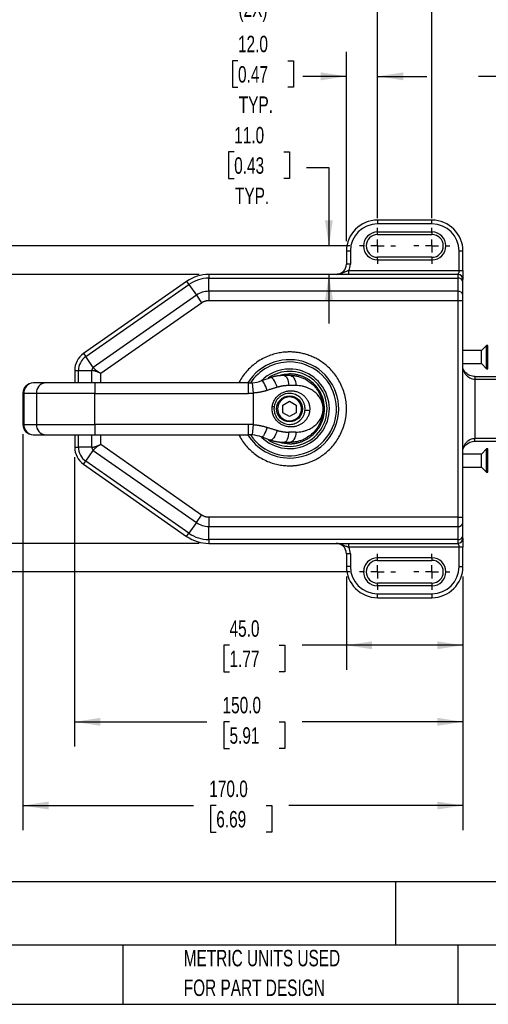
# Model space of a CAD drawing. Header units: millimetres. Extents: x 32 to 1365, y 32 to 1048.
# Tile 2 of 10: x 537 to 838, y 32 to 666. Entities that reach past the tile are written whole.
import ezdxf

# ---------------------------------------------------------------- set-up
doc = ezdxf.new("R2010")
doc.units = ezdxf.units.MM
doc.header["$LTSCALE"] = 5
doc.linetypes.add('CENTERX2', pattern=[20.32, 12.7, -2.54, 2.54, -2.54])
doc.layers.add('CENTER', color=40, linetype='CENTERX2')
doc.layers.add('DIMENSIONS', color=140, linetype='Continuous', lineweight=25)
doc.layers.add('TEXT', color=140, linetype='Continuous', lineweight=25)
doc.styles.add('SLDTEXTSTYLE0', font='TXT', dxfattribs={"width": 0.7})
doc.dimstyles.new('SLDDIMSTYLE0', dxfattribs={"dimtxt": 10.790039, "dimasz": 16.51, "dimexe": 0, "dimexo": 0.0625, "dimgap": 2.69751, "dimtad": 0, "dimtih": 1, "dimtoh": 1, "dimlfac": 0.6, "dimrnd": 1e-09, "dimzin": 4, "dimdsep": 46, "dimtxsty": 'SLDTEXTSTYLE0', "dimsah": 1, "dimcen": 0.09, "dimadec": 0, "dimazin": 1, "dimtfac": 1, "dimtofl": 0, "dimtmove": 0, "dimatfit": 3, "dimfxl": 0, "dimfrac": 2, "dimtolj": 1, "dimtzin": 12, "dimarcsym": 0})
doc.dimstyles.new('SLDDIMSTYLE4', dxfattribs={"dimtxt": 10.790039, "dimasz": 16.51, "dimexe": 0, "dimexo": 0.0625, "dimgap": 2.69751, "dimtad": 0, "dimtih": 1, "dimtoh": 1, "dimlfac": 0.6, "dimrnd": 1e-09, "dimzin": 4, "dimdsep": 46, "dimtxsty": 'SLDTEXTSTYLE0', "dimsah": 1, "dimcen": 0.09, "dimadec": 0, "dimazin": 1, "dimtfac": 1, "dimtmove": 0, "dimatfit": 0, "dimfxl": 0, "dimfrac": 2, "dimtolj": 1, "dimtzin": 12, "dimarcsym": 0})

# ---------------------------------------------------------------- blocks, each defined once
blk = doc.blocks.new('_D')
at = {"layer": 'DIMENSIONS'}
for p, q in [((652.25, 502.11), (482, 502.11)), ((497.88, 502.11), (497.88, 432.65)), ((481.85, 413.08), (478.22, 413.08)), ((478.22, 413.08), (478.22, 395.93)), ((513.91, 413.08), (517.53, 413.08)), ((517.53, 413.08), (517.53, 395.93)), ((478.22, 395.93), (481.85, 395.93)), ((497.88, 328.78), (497.88, 393.52)), ((517.53, 395.93), (513.91, 395.93)), ((652.25, 328.78), (482, 328.78))]:
    blk.add_line(p, q, dxfattribs=at)
for points in [[(497.88, 502.11), (495.34, 485.6), (500.42, 485.6)], [(497.88, 328.78), (500.42, 345.29), (495.34, 345.29)]]:
    blk.add_solid(points, dxfattribs=at)
at = {"layer": 'DIMENSIONS', "char_height": 10.583, "attachment_point": 1, "style": 'SLDTEXTSTYLE0'}
for s, insert in [('104.0', (477.36, 429.14)), ('4.09', (481.85, 409.58))]:
    blk.add_mtext(s, dxfattribs=dict(at, insert=insert))
blk = doc.blocks.new('_D_4')
at = {"layer": 'DIMENSIONS'}
for p, q in [((749.26, 520.45), (428.63, 520.45)), ((444.5, 520.45), (444.5, 432.65)), ((428.47, 413.08), (424.85, 413.08)), ((424.85, 413.08), (424.85, 395.93)), ((460.53, 413.08), (464.16, 413.08)), ((464.16, 413.08), (464.16, 395.93)), ((424.85, 395.93), (428.47, 395.93)), ((444.5, 310.45), (444.5, 393.52)), ((464.16, 395.93), (460.53, 395.93)), ((749.26, 310.45), (428.63, 310.45))]:
    blk.add_line(p, q, dxfattribs=at)
for points in [[(444.5, 520.45), (441.96, 503.94), (447.04, 503.94)], [(444.5, 310.45), (447.04, 326.96), (441.96, 326.96)]]:
    blk.add_solid(points, dxfattribs=at)
at = {"layer": 'DIMENSIONS', "char_height": 10.583, "attachment_point": 1, "style": 'SLDTEXTSTYLE0'}
for s, insert in [('126.0', (423.98, 429.14)), ('4.96', (428.47, 409.58))]:
    blk.add_mtext(s, dxfattribs=dict(at, insert=insert))
blk = doc.blocks.new('_D_8')
at = {"layer": 'DIMENSIONS'}
for p, q in [((747.17, 523.46), (747.17, 645.6)), ((767.17, 538.36), (767.17, 645.6)), ((677.33, 639.82), (673.71, 639.82)), ((673.71, 639.82), (673.71, 622.67)), ((709.39, 639.82), (713.02, 639.82)), ((713.02, 639.82), (713.02, 622.67)), ((747.17, 629.72), (719.06, 629.72)), ((767.17, 629.72), (798.92, 629.72)), ((673.71, 622.67), (677.33, 622.67)), ((713.02, 622.67), (709.39, 622.67))]:
    blk.add_line(p, q, dxfattribs=at)
for points in [[(747.17, 629.72), (730.66, 632.26), (730.66, 627.18)], [(767.17, 629.72), (783.68, 627.18), (783.68, 632.26)]]:
    blk.add_solid(points, dxfattribs=at)
at = {"layer": 'DIMENSIONS', "char_height": 10.583, "attachment_point": 1, "style": 'SLDTEXTSTYLE0'}
for s, insert in [('12.0', (677.33, 655.88)), ('0.47', (677.33, 636.31)), ('TYP.', (677.85, 616.75))]:
    blk.add_mtext(s, dxfattribs=dict(at, insert=insert))
blk = doc.blocks.new('_D_9')
at = {"layer": 'DIMENSIONS'}
for p, q in [((674.88, 581.05), (671.26, 581.05)), ((671.26, 581.05), (671.26, 563.9)), ((706.94, 581.05), (710.57, 581.05)), ((710.57, 581.05), (710.57, 563.9)), ((721.44, 570.96), (735.87, 570.96)), ((735.87, 570.96), (735.87, 520.45)), ((671.26, 563.9), (674.88, 563.9)), ((710.57, 563.9), (706.94, 563.9)), ((749.26, 520.45), (719.99, 520.45)), ((735.87, 502.11), (735.87, 470.36))]:
    blk.add_line(p, q, dxfattribs=at)
for points in [[(735.87, 520.45), (738.41, 536.96), (733.33, 536.96)], [(735.87, 502.11), (733.33, 485.6), (738.41, 485.6)]]:
    blk.add_solid(points, dxfattribs=at)
at = {"layer": 'DIMENSIONS', "char_height": 10.583, "attachment_point": 1, "style": 'SLDTEXTSTYLE0'}
for s, insert in [('11.0', (674.88, 597.11)), ('0.43', (674.88, 577.54)), ('TYP.', (675.4, 557.98))]:
    blk.add_mtext(s, dxfattribs=dict(at, insert=insert))
blk = doc.blocks.new('_D_11')
at = {"layer": 'DIMENSIONS'}
for p, q in [((767.17, 538.36), (767.17, 707.45)), ((802.17, 538.36), (802.17, 707.45)), ((677.33, 701.67), (673.71, 701.67)), ((673.71, 701.67), (673.71, 684.52)), ((709.39, 701.67), (713.02, 701.67)), ((713.02, 701.67), (713.02, 684.52)), ((767.17, 691.57), (719.06, 691.57)), ((802.17, 691.57), (833.92, 691.57)), ((673.71, 684.52), (677.33, 684.52)), ((713.02, 684.52), (709.39, 684.52))]:
    blk.add_line(p, q, dxfattribs=at)
for points in [[(767.17, 691.57), (750.66, 694.11), (750.66, 689.03)], [(802.17, 691.57), (818.68, 689.03), (818.68, 694.11)]]:
    blk.add_solid(points, dxfattribs=at)
at = {"layer": 'DIMENSIONS', "char_height": 10.583, "attachment_point": 1, "style": 'SLDTEXTSTYLE0'}
for s, insert in [('21.0', (677.33, 717.73)), ('0.83', (677.33, 698.16)), ('(2X)', (677.63, 678.6))]:
    blk.add_mtext(s, dxfattribs=dict(at, insert=insert))
blk = doc.blocks.new('_D_12')
at = {"layer": 'DIMENSIONS'}
for p, q in [((863.84, 538.36), (863.84, 645.6)), ((890.51, 538.36), (890.51, 645.6)), ((957.44, 639.82), (953.81, 639.82)), ((953.81, 639.82), (953.81, 622.67)), ((989.5, 639.82), (993.12, 639.82)), ((993.12, 639.82), (993.12, 622.67)), ((863.84, 629.72), (832.09, 629.72)), ((890.51, 629.72), (947.77, 629.72)), ((953.81, 622.67), (957.44, 622.67)), ((993.12, 622.67), (989.5, 622.67))]:
    blk.add_line(p, q, dxfattribs=at)
for points in [[(863.84, 629.72), (847.33, 632.26), (847.33, 627.18)], [(890.51, 629.72), (907.02, 627.18), (907.02, 632.26)]]:
    blk.add_solid(points, dxfattribs=at)
at = {"layer": 'DIMENSIONS', "char_height": 10.583, "attachment_point": 1, "style": 'SLDTEXTSTYLE0'}
for s, insert in [('16.0', (957.44, 655.88)), ('0.63', (957.44, 636.31)), ('(2X)', (957.74, 616.75))]:
    blk.add_mtext(s, dxfattribs=dict(at, insert=insert))
blk = doc.blocks.new('_D_14')
at = {"layer": 'DIMENSIONS'}
for p, q in [((747.17, 307.43), (747.17, 247.23)), ((822.17, 307.43), (822.17, 247.23)), ((671.88, 263.11), (668.25, 263.11)), ((668.25, 263.11), (668.25, 245.96)), ((703.94, 263.11), (707.56, 263.11)), ((707.56, 263.11), (707.56, 245.96)), ((747.17, 263.11), (718.56, 263.11)), ((822.17, 263.11), (747.17, 263.11)), ((668.25, 245.96), (671.88, 245.96)), ((707.56, 245.96), (703.94, 245.96))]:
    blk.add_line(p, q, dxfattribs=at)
for points in [[(747.17, 263.11), (763.68, 260.57), (763.68, 265.65)], [(822.17, 263.11), (805.66, 265.65), (805.66, 260.57)]]:
    blk.add_solid(points, dxfattribs=at)
at = {"layer": 'DIMENSIONS', "char_height": 10.583, "attachment_point": 1, "style": 'SLDTEXTSTYLE0'}
for s, insert in [('45.0', (671.88, 279.17)), ('1.77', (671.88, 259.6))]:
    blk.add_mtext(s, dxfattribs=dict(at, insert=insert))
blk = doc.blocks.new('_D_16')
at = {"layer": 'DIMENSIONS'}
for p, q in [((572.17, 384.37), (572.17, 197.9)), ((822.17, 307.43), (822.17, 197.9)), ((572.17, 213.78), (657.26, 213.78)), ((671.88, 213.78), (668.25, 213.78)), ((668.25, 213.78), (668.25, 196.63)), ((703.94, 213.78), (707.56, 213.78)), ((707.56, 213.78), (707.56, 196.63)), ((822.17, 213.78), (718.56, 213.78)), ((668.25, 196.63), (671.88, 196.63)), ((707.56, 196.63), (703.94, 196.63))]:
    blk.add_line(p, q, dxfattribs=at)
for points in [[(572.17, 213.78), (588.68, 211.24), (588.68, 216.32)], [(822.17, 213.78), (805.66, 216.32), (805.66, 211.24)]]:
    blk.add_solid(points, dxfattribs=at)
at = {"layer": 'DIMENSIONS', "char_height": 10.583, "attachment_point": 1, "style": 'SLDTEXTSTYLE0'}
for s, insert in [('150.0', (667.39, 229.84)), ('5.91', (671.88, 210.27))]:
    blk.add_mtext(s, dxfattribs=dict(at, insert=insert))
blk = doc.blocks.new('_D_17')
at = {"layer": 'DIMENSIONS'}
for p, q in [((538.84, 399.1), (538.84, 143.95)), ((822.17, 307.43), (822.17, 143.95)), ((538.84, 159.83), (648.72, 159.83)), ((663.34, 159.83), (659.72, 159.83)), ((659.72, 159.83), (659.72, 142.68)), ((695.4, 159.83), (699.03, 159.83)), ((699.03, 159.83), (699.03, 142.68)), ((822.17, 159.83), (710.03, 159.83)), ((659.72, 142.68), (663.34, 142.68)), ((699.03, 142.68), (695.4, 142.68))]:
    blk.add_line(p, q, dxfattribs=at)
for points in [[(538.84, 159.83), (555.35, 157.29), (555.35, 162.37)], [(822.17, 159.83), (805.66, 162.37), (805.66, 157.29)]]:
    blk.add_solid(points, dxfattribs=at)
at = {"layer": 'DIMENSIONS', "char_height": 10.583, "attachment_point": 1, "style": 'SLDTEXTSTYLE0'}
for s, insert in [('170.0', (658.85, 175.89)), ('6.69', (663.34, 156.32))]:
    blk.add_mtext(s, dxfattribs=dict(at, insert=insert))
blk = doc.blocks.new('SW_CENTERMARKSYMBOL_3')
at = {"layer": 'CENTER', "color": 0}
for p, q in [((0, 8.47), (0, 11.57)), ((0, 0), (-4.23, 0)), ((0, 0), (0, 4.23)), ((0, 0), (0, -4.23)), ((0, 0), (4.23, 0)), ((8.47, 0), (11.57, 0)), ((-8.47, 0), (-11.57, 0)), ((0, -8.47), (0, -11.57))]:
    blk.add_line(p, q, dxfattribs=at)
blk = doc.blocks.new('SW_CENTERMARKSYMBOL_4')
at = {"layer": 'CENTER', "color": 0}
for p, q in [((0, 8.47), (0, 11.57)), ((0, 0), (-4.23, 0)), ((0, 0), (0, 4.23)), ((0, 0), (0, -4.23)), ((0, 0), (4.23, 0)), ((8.47, 0), (11.57, 0)), ((-8.47, 0), (-11.57, 0)), ((0, -8.47), (0, -11.57))]:
    blk.add_line(p, q, dxfattribs=at)
blk = doc.blocks.new('SW_CENTERMARKSYMBOL_5')
at = {"layer": 'CENTER', "color": 0}
for p, q in [((0, 8.47), (0, 11.57)), ((0, 0), (-4.23, 0)), ((0, 0), (0, 4.23)), ((0, 0), (0, -4.23)), ((0, 0), (4.23, 0)), ((8.47, 0), (11.57, 0)), ((-8.47, 0), (-11.57, 0)), ((0, -8.47), (0, -11.57))]:
    blk.add_line(p, q, dxfattribs=at)
blk = doc.blocks.new('SW_CENTERMARKSYMBOL_6')
at = {"layer": 'CENTER', "color": 0}
for p, q in [((0, 8.47), (0, 11.57)), ((0, 0), (-4.23, 0)), ((0, 0), (0, 4.23)), ((0, 0), (0, -4.23)), ((0, 0), (4.23, 0)), ((8.47, 0), (11.57, 0)), ((-8.47, 0), (-11.57, 0)), ((0, -8.47), (0, -11.57))]:
    blk.add_line(p, q, dxfattribs=at)

msp = doc.modelspace()

# ---------------------------------------------------------------- linework, layer by layer
for p, q in [((767.173, 537.113), (767.173, 534.613)), ((802.173, 537.113), (767.173, 537.113)), ((802.173, 534.613), (767.173, 534.613)), ((802.173, 534.613), (802.173, 537.113)), ((767.173, 529.446), (802.173, 529.446)), ((767.173, 527.78), (767.173, 529.446)), ((767.173, 527.78), (802.173, 527.78)), ((802.173, 529.446), (802.173, 527.78)), ((749.673, 517.113), (747.173, 517.113)), ((747.173, 517.113), (747.173, 508.78)), ((749.673, 517.113), (749.673, 508.78)), ((822.173, 517.113), (819.673, 517.113)), ((819.673, 504.613), (819.673, 517.113)), ((822.173, 504.613), (822.173, 517.113)), ((749.673, 508.78), (747.173, 508.78)), ((767.173, 511.446), (767.173, 513.113)), ((802.173, 513.113), (767.173, 513.113)), ((767.173, 511.446), (802.173, 511.446)), ((802.173, 513.113), (802.173, 511.446)), ((658.604, 502.113), (658.604, 499.672)), ((818.84, 502.113), (658.604, 502.113)), ((748.671, 502.113), (748.671, 504.613)), ((748.671, 504.613), (819.673, 504.613)), ((818.84, 502.113), (818.84, 499.672)), ((819.673, 504.613), (822.173, 504.613)), ((644.264, 497.592), (577.859, 451.094)), ((579.259, 449.095), (645.664, 495.593)), ((644.264, 497.592), (645.664, 495.593)), ((645.664, 495.593), (650.512, 488.669)), ((658.604, 491.221), (658.604, 499.672)), ((658.604, 499.672), (818.84, 499.672)), ((818.84, 499.672), (818.84, 491.221)), ((822.173, 488.864), (822.173, 497.315)), ((650.512, 488.669), (584.106, 442.172)), ((650.512, 488.669), (653.892, 483.842)), ((658.604, 491.221), (658.604, 485.328)), ((818.84, 491.221), (658.604, 491.221)), ((818.84, 491.221), (818.84, 485.328)), ((588.958, 438.375), (653.892, 483.842)), ((658.604, 485.328), (818.84, 485.328)), ((818.84, 485.328), (818.84, 345.565)), ((818.84, 485.328), (822.173, 485.328)), ((822.173, 345.565), (822.173, 485.328)), ((577.859, 451.094), (579.259, 449.095)), ((834.094, 452.989), (822.173, 452.989)), ((837.385, 456.28), (834.094, 452.989)), ((834.094, 444.571), (834.094, 452.989)), ((838.219, 456.28), (837.385, 456.28)), ((837.385, 441.28), (837.385, 456.28)), ((838.219, 448.78), (838.219, 456.28)), ((584.106, 442.172), (579.259, 449.095)), ((822.173, 444.571), (834.094, 444.571)), ((834.094, 444.571), (837.385, 441.28)), ((838.219, 441.28), (838.219, 448.78)), ((572.173, 440.172), (572.173, 432.113)), ((572.173, 440.172), (574.614, 440.172)), ((574.614, 440.172), (583.066, 440.172)), ((574.614, 432.113), (574.614, 440.172)), ((583.066, 440.172), (583.066, 432.113)), ((588.958, 432.113), (588.958, 438.375)), ((837.385, 441.28), (838.219, 441.28)), ((553.525, 432.113), (545.506, 432.113)), ((585.1, 432.113), (553.525, 432.113)), ((673.5, 432.113), (585.1, 432.113)), ((585.1, 432.113), (585.1, 425.446)), ((684.028, 432.113), (673.5, 432.113)), ((684.028, 425.446), (684.028, 432.113)), ((686.511, 432.237), (687.173, 425.603)), ((706.581, 437.113), (710.506, 437.113)), ((829.885, 436.28), (829.885, 434.613)), ((829.885, 436.28), (843.84, 436.28)), ((829.885, 434.613), (829.885, 396.28)), ((829.885, 434.613), (843.84, 434.613)), ((538.84, 425.446), (538.84, 405.446)), ((539.492, 425.446), (538.84, 425.446)), ((539.492, 425.446), (539.492, 405.446)), ((547.51, 425.446), (539.492, 425.446)), ((585.1, 425.446), (547.51, 425.446)), ((547.51, 425.446), (547.51, 405.446)), ((585.1, 405.446), (585.1, 425.446)), ((585.1, 425.446), (684.028, 425.446)), ((687.173, 425.603), (687.173, 405.29)), ((714.564, 430.446), (709.957, 430.446)), ((706.256, 417.9), (710.506, 420.354)), ((710.506, 420.354), (714.756, 417.9)), ((706.256, 412.993), (706.256, 417.9)), ((710.506, 410.539), (706.256, 412.993)), ((714.756, 412.993), (710.506, 410.539)), ((714.756, 417.9), (714.756, 412.993)), ((538.84, 405.446), (539.492, 405.446)), ((539.492, 405.446), (547.51, 405.446)), ((547.51, 405.446), (585.1, 405.446)), ((684.028, 405.446), (585.1, 405.446)), ((585.1, 405.446), (585.1, 398.78)), ((684.028, 398.78), (684.028, 405.446)), ((687.173, 405.29), (686.511, 398.656)), ((714.564, 400.446), (709.957, 400.446)), ((545.506, 398.78), (553.525, 398.78)), ((553.525, 398.78), (585.1, 398.78)), ((572.173, 398.78), (572.173, 390.721)), ((574.614, 390.721), (574.614, 398.78)), ((583.066, 398.78), (583.066, 390.721)), ((585.1, 398.78), (673.5, 398.78)), ((588.958, 392.518), (588.958, 398.78)), ((673.5, 398.78), (684.028, 398.78)), ((710.506, 393.78), (706.581, 393.78)), ((829.885, 394.613), (829.885, 396.28)), ((843.84, 396.28), (829.885, 396.28)), ((829.885, 394.613), (843.84, 394.613)), ((572.173, 390.721), (574.614, 390.721)), ((583.066, 390.721), (574.614, 390.721)), ((579.259, 381.798), (584.106, 388.721)), ((584.106, 388.721), (650.512, 342.224)), ((653.892, 347.051), (588.958, 392.518)), ((837.385, 389.613), (834.094, 386.322)), ((838.219, 389.613), (837.385, 389.613)), ((837.385, 374.613), (837.385, 389.613)), ((838.219, 382.113), (838.219, 389.613)), ((577.859, 379.799), (579.259, 381.798)), ((645.664, 335.3), (579.259, 381.798)), ((834.094, 386.322), (822.173, 386.322)), ((834.094, 377.904), (834.094, 386.322)), ((838.219, 374.613), (838.219, 382.113)), ((577.859, 379.799), (644.264, 333.301)), ((822.173, 377.904), (834.094, 377.904)), ((834.094, 377.904), (837.385, 374.613)), ((837.385, 374.613), (838.219, 374.613)), ((650.512, 342.224), (653.892, 347.051)), ((818.84, 345.565), (658.604, 345.565)), ((658.604, 345.565), (658.604, 339.672)), ((818.84, 345.565), (822.173, 345.565)), ((818.84, 345.565), (818.84, 339.672)), ((650.512, 342.224), (645.664, 335.3)), ((658.604, 339.672), (818.84, 339.672)), ((658.604, 331.221), (658.604, 339.672)), ((818.84, 339.672), (818.84, 331.221)), ((822.173, 333.578), (822.173, 342.029)), ((644.264, 333.301), (645.664, 335.3)), ((818.84, 331.221), (658.604, 331.221)), ((658.604, 331.221), (658.604, 328.78)), ((818.84, 331.221), (818.84, 328.78)), ((658.604, 328.78), (818.84, 328.78)), ((748.671, 326.28), (748.671, 328.78)), ((819.673, 326.28), (748.671, 326.28)), ((822.173, 326.28), (819.673, 326.28)), ((819.673, 313.78), (819.673, 326.28)), ((822.173, 313.78), (822.173, 326.28)), ((749.673, 322.113), (747.173, 322.113)), ((747.173, 322.113), (747.173, 313.78)), ((749.673, 322.113), (749.673, 313.78)), ((802.173, 319.446), (767.173, 319.446)), ((767.173, 317.78), (767.173, 319.446)), ((767.173, 317.78), (802.173, 317.78)), ((802.173, 319.446), (802.173, 317.78)), ((749.673, 313.78), (747.173, 313.78)), ((819.673, 313.78), (822.173, 313.78)), ((767.173, 301.446), (767.173, 303.113)), ((802.173, 303.113), (767.173, 303.113)), ((802.173, 301.446), (767.173, 301.446)), ((802.173, 303.113), (802.173, 301.446)), ((767.173, 296.28), (802.173, 296.28)), ((767.173, 293.78), (767.173, 296.28)), ((767.173, 293.78), (802.173, 293.78)), ((802.173, 296.28), (802.173, 293.78))]:
    msp.add_line(p, q)
at = {"flags": 128}
for points in [[(696.195, 427.356), (695.72, 428.634), (695.21, 429.858), (694.685, 430.978), (694.167, 431.946), (693.678, 432.722), (693.238, 433.274), (692.866, 433.577), (692.578, 433.621)], [(702.596, 429.341), (702.121, 430.662), (701.565, 431.925), (700.954, 433.073), (700.314, 434.055), (699.675, 434.829), (699.063, 435.359), (698.507, 435.621), (698.031, 435.605)], [(706.581, 437.113), (707.24, 436.985), (707.873, 436.606), (708.457, 435.99), (708.968, 435.16), (709.388, 434.15), (709.7, 432.998), (709.892, 431.747), (709.957, 430.446)], [(710.506, 437.113), (711.298, 436.985), (712.059, 436.606), (712.761, 435.99), (713.376, 435.16), (713.881, 434.15), (714.256, 432.998), (714.486, 431.747), (714.564, 430.446)], [(696.195, 403.537), (695.72, 402.259), (695.21, 401.035), (694.685, 399.915), (694.167, 398.947), (693.678, 398.171), (693.238, 397.619), (692.866, 397.316), (692.578, 397.272)], [(702.596, 401.552), (702.121, 400.231), (701.565, 398.968), (700.954, 397.82), (700.314, 396.837), (699.675, 396.064), (699.063, 395.534), (698.507, 395.272), (698.031, 395.287)], [(709.957, 400.446), (709.892, 399.146), (709.7, 397.895), (709.388, 396.743), (708.968, 395.732), (708.457, 394.903), (707.873, 394.287), (707.24, 393.908), (706.581, 393.78)], [(714.564, 400.446), (714.486, 399.146), (714.256, 397.895), (713.881, 396.743), (713.376, 395.732), (712.761, 394.903), (712.059, 394.287), (711.298, 393.908), (710.506, 393.78)]]:
    msp.add_lwpolyline(points, dxfattribs=at)
msp.add_circle((710.506, 415.446), 8.333)
for centre, radius, start, end in [((767.173, 517.113), 20, 90, 180), ((767.173, 517.113), 17.5, 90, 180), ((802.173, 517.113), 20, 0, 90), ((802.173, 517.113), 17.5, 0, 90), ((767.173, 520.446), 9, 90, 270), ((767.173, 520.446), 7.333, 90, 270), ((802.173, 520.446), 9, 270, 90), ((802.173, 520.446), 7.333, 270, 90), ((740.506, 508.78), 6.667, 270, 0), ((740.506, 508.78), 9.167, 332.964301, 0), ((658.604, 477.113), 25, 90, 125), ((818.84, 498.78), 3.333, 0, 90), ((658.604, 477.113), 22.559, 90, 125), ((819.256, 496.726), 2.976, 11.421754, 98.049467), ((658.604, 477.113), 14.107, 90, 125), ((819.256, 488.274), 2.976, 11.421754, 98.049467), ((585.506, 440.172), 13.333, 125, 180), ((585.506, 440.172), 10.893, 125, 180), ((710.506, 415.446), 31.667, 270, 148.243136), ((710.506, 415.446), 30.202, 213.57179, 90), ((710.506, 415.446), 30.202, 90, 146.42821), ((710.506, 415.446), 25.631, 90, 135.269271), ((710.506, 415.446), 25.631, 225.058425, 90), ((710.506, 415.446), 24.167, 90, 124.66755), ((710.506, 415.446), 24.167, 235.655055, 90), ((545.506, 425.446), 6.667, 90, 180), ((545.819, 425.785), 6.336, 92.830109, 183.059712), ((553.838, 425.785), 6.336, 92.830109, 183.059712), ((684.028, 457.113), 25, 270, 275.700793), ((684.028, 457.113), 31.667, 270, 275.700793), ((710.506, 415.446), 7.667, 30, 210), ((710.506, 415.446), 7.667, 210, 30), ((698.651, 408.263), 8.535, 77.000148, 85.190772), ((721.608, 409.12), 5.289, 69.77992, 102.78599), ((545.506, 405.446), 6.667, 180, 270), ((545.819, 405.108), 6.336, 176.940288, 267.169891), ((553.838, 405.108), 6.336, 176.940288, 267.169891), ((684.028, 373.78), 31.667, 84.299207, 90), ((710.506, 415.446), 31.667, 211.756864, 270), ((684.028, 373.78), 25, 84.299207, 90), ((585.506, 390.721), 13.333, 180, 235), ((585.506, 390.721), 10.893, 180, 235), ((658.604, 353.78), 14.107, 235, 270), ((819.256, 342.619), 2.976, 261.950533, 348.578246), ((658.604, 353.78), 25, 235, 270), ((658.604, 353.78), 22.559, 235, 270), ((819.256, 334.167), 2.976, 261.950533, 348.578246), ((818.84, 332.113), 3.333, 270, 0), ((740.506, 322.113), 6.667, 0, 90), ((740.506, 322.113), 9.167, 0, 27.035692), ((767.173, 310.446), 9, 90, 270), ((767.173, 310.446), 7.333, 90, 270), ((802.173, 310.446), 9, 270, 90), ((802.173, 310.446), 7.333, 270, 90), ((767.173, 313.78), 20, 180, 270), ((767.173, 313.78), 17.5, 180, 270), ((802.173, 313.78), 17.5, 270, 360), ((802.173, 313.78), 20, 270, 0)]:
    msp.add_arc(centre, radius, start, end)
for points, knots in [([(748.671, 504.613), (748.584, 504.583), (748.408, 504.523), (748.145, 504.427), (747.88, 504.328), (747.615, 504.223), (747.35, 504.115), (746.799, 503.884), (745.941, 503.5), (744.897, 503.05), (743.881, 502.675), (743.085, 502.442), (742.372, 502.286), (741.81, 502.195), (741.181, 502.128), (740.753, 502.118), (740.506, 502.113)], [0, 0, 0, 0, 0.030836, 0.0620803, 0.093735, 0.1258023, 0.1582854, 0.1911893, 0.3299529, 0.4842549, 0.5915562, 0.7121349, 0.7768608, 0.8492133, 0.91288, 1, 1, 1, 1]), ([(819.673, 504.613), (819.672, 504.55), (819.671, 504.425), (819.66, 504.239), (819.642, 504.055), (819.616, 503.875), (819.584, 503.7), (819.527, 503.458), (819.422, 503.137), (819.267, 502.797), (819.101, 502.515), (818.984, 502.34), (818.913, 502.233), (818.871, 502.168), (818.845, 502.122), (818.841, 502.116), (818.84, 502.113)], [0, 0, 0, 0, 0.04652964, 0.09299572, 0.13946775, 0.18601517, 0.23270712, 0.27961208, 0.38596238, 0.51926011, 0.63212687, 0.74430291, 0.80435941, 0.86189292, 0.92893991, 1, 1, 1, 1]), ([(822.173, 504.613), (822.173, 503.764), (822.173, 503.043), (822.173, 501.744), (822.173, 501.169), (822.173, 500.156), (822.173, 499.718), (822.173, 499.04), (822.173, 498.78), (822.173, 498.78)], [0, 0, 0, 0, 0.25, 0.25, 0.5, 0.5, 0.75, 0.75, 1, 1, 1, 1]), ([(822.173, 497.315), (822.173, 497.381), (822.173, 497.512), (822.173, 497.692), (822.173, 497.861), (822.173, 498.016), (822.173, 498.158), (822.173, 498.286), (822.173, 498.43), (822.173, 498.573), (822.173, 498.692), (822.173, 498.766), (822.173, 498.775), (822.173, 498.78)], [0, 0, 0, 0, 0.0719773, 0.1433971, 0.2144842, 0.2854665, 0.3565728, 0.4280308, 0.5000648, 0.6256162, 0.7499742, 0.8743615, 1, 1, 1, 1]), ([(822.173, 485.328), (822.173, 485.422), (822.173, 485.61), (822.173, 485.89), (822.173, 486.167), (822.173, 486.44), (822.173, 486.711), (822.173, 486.979), (822.173, 487.308), (822.173, 487.69), (822.173, 488.11), (822.173, 488.506), (822.173, 488.744), (822.173, 488.864)], [0, 0, 0, 0, 0.0719773, 0.1433971, 0.2144842, 0.2854665, 0.3565728, 0.4280308, 0.5000648, 0.6256162, 0.7499742, 0.8743615, 1, 1, 1, 1]), ([(653.892, 483.842), (653.991, 483.91), (654.189, 484.045), (654.496, 484.23), (654.809, 484.403), (655.13, 484.561), (655.457, 484.705), (655.792, 484.835), (656.217, 484.979), (656.737, 485.122), (657.353, 485.24), (657.976, 485.314), (658.394, 485.323), (658.604, 485.328)], [0, 0, 0, 0, 0.071754, 0.1431737, 0.214395, 0.2855552, 0.3567915, 0.428241, 0.5000396, 0.6253632, 0.7499742, 0.8746081, 1, 1, 1, 1]), ([(710.506, 452.113), (709.422, 452.085), (707.181, 452.027), (703.74, 451.539), (700.071, 450.671), (696.222, 449.306), (692.269, 447.364), (688.669, 445.003), (685.512, 442.365), (682.748, 439.525), (680.282, 436.296), (678.632, 433.775), (677.972, 432.31), (677.884, 432.113)], [0, 0, 0, 0, 0.0807939, 0.166947, 0.2583794, 0.3613893, 0.4705981, 0.5858, 0.6812668, 0.776755, 0.8803298, 0.983926, 1, 1, 1, 1]), ([(710.506, 378.78), (710.778, 378.782), (711.32, 378.785), (712.133, 378.813), (712.945, 378.858), (713.756, 378.921), (714.566, 379.002), (716.018, 379.18), (718.102, 379.539), (720.896, 380.242), (723.737, 381.202), (726.705, 382.497), (729.655, 384.112), (732.639, 386.137), (735.503, 388.527), (738.258, 391.371), (740.757, 394.584), (742.972, 398.226), (744.785, 402.177), (746.144, 406.442), (746.986, 410.886), (747.267, 415.446), (746.986, 420.006), (746.144, 424.45), (744.786, 428.716), (742.972, 432.667), (740.758, 436.309), (738.258, 439.521), (735.503, 442.366), (732.64, 444.755), (729.656, 446.781), (726.706, 448.395), (723.737, 449.691), (720.897, 450.651), (718.102, 451.353), (715.885, 451.735), (714.162, 451.937), (712.946, 452.038), (711.727, 452.101), (710.914, 452.109), (710.506, 452.113)], [0, 0, 0, 0, 0.0070706, 0.0141347, 0.0211958, 0.0282574, 0.035323, 0.042396, 0.0663739, 0.0903612, 0.1173856, 0.1444185, 0.1746407, 0.2048703, 0.2382492, 0.2716356, 0.3078494, 0.3440706, 0.3824563, 0.4208495, 0.4604212, 0.5000005, 0.5395722, 0.5791516, 0.6175373, 0.6559304, 0.6921442, 0.7283655, 0.7617444, 0.7951308, 0.825353, 0.8555825, 0.8826069, 0.9096398, 0.9336178, 0.9576051, 0.968208, 0.9788003, 0.9893937, 1, 1, 1, 1]), ([(584.106, 442.172), (584.058, 442.113), (583.961, 441.996), (583.825, 441.813), (583.698, 441.625), (583.579, 441.432), (583.445, 441.189), (583.305, 440.891), (583.168, 440.535), (583.1, 440.294), (583.066, 440.172)], [0, 0, 0, 0, 0.1027386, 0.2031982, 0.3022692, 0.4009057, 0.5001071, 0.6649914, 0.8301567, 1, 1, 1, 1]), ([(588.958, 438.375), (588.837, 438.427), (588.608, 438.524), (588.285, 438.66), (588.004, 438.779), (587.763, 438.88), (587.563, 438.964), (587.167, 439.127), (586.597, 439.352), (585.824, 439.632), (585.092, 439.859), (584.447, 440.018), (583.915, 440.111), (583.473, 440.163), (583.201, 440.169), (583.066, 440.172)], [0, 0, 0, 0, 0.0577606, 0.1090897, 0.153987, 0.1924527, 0.2244869, 0.25009, 0.382898, 0.500058, 0.6289218, 0.7499587, 0.8344283, 0.9176856, 1, 1, 1, 1]), ([(584.106, 442.172), (584.154, 442.106), (584.248, 441.976), (584.409, 441.778), (584.584, 441.579), (584.776, 441.378), (585.076, 441.085), (585.525, 440.692), (586.131, 440.222), (586.803, 439.75), (587.446, 439.325), (588.178, 438.864), (588.661, 438.562), (588.958, 438.375)], [0, 0, 0, 0, 0.0492998, 0.0989011, 0.1488631, 0.1992441, 0.2501008, 0.3711185, 0.500009, 0.6171483, 0.7499846, 0.8460566, 1, 1, 1, 1]), ([(703.745, 436.868), (703.899, 436.93), (704.712, 437.255), (706.275, 437.558), (708.376, 437.894), (709.795, 437.929), (710.506, 437.946)], [0, 0, 0, 0, 0.0718563, 0.3817396, 0.6901907, 1, 1, 1, 1]), ([(710.506, 392.946), (710.72, 392.948), (711.147, 392.952), (711.786, 392.98), (712.423, 393.024), (713.057, 393.087), (713.689, 393.168), (714.318, 393.267), (714.944, 393.385), (715.568, 393.52), (716.189, 393.673), (717.215, 393.956), (718.625, 394.433), (720.447, 395.228), (722.257, 396.218), (724.737, 397.901), (727.682, 400.634), (730.59, 404.851), (732.547, 409.906), (733.24, 415.446), (732.547, 420.987), (730.59, 426.042), (727.682, 430.259), (724.738, 432.991), (722.257, 434.674), (720.447, 435.665), (718.626, 436.46), (717.08, 436.982), (715.778, 437.329), (714.738, 437.555), (713.69, 437.73), (712.635, 437.854), (711.573, 437.932), (710.863, 437.942), (710.506, 437.946)], [0, 0, 0, 0, 0.0090887, 0.0181485, 0.0271866, 0.0362104, 0.0452271, 0.0542441, 0.0632689, 0.0723086, 0.0813707, 0.0904623, 0.1175108, 0.1445733, 0.1748231, 0.205085, 0.2718242, 0.344213, 0.4209273, 0.5000026, 0.5790779, 0.6557922, 0.728181, 0.7949202, 0.8251701, 0.8554319, 0.8824804, 0.9095429, 0.9246734, 0.939737, 0.9547674, 0.9697987, 0.984865, 1, 1, 1, 1]), ([(829.885, 436.28), (829.339, 436.312), (828.21, 436.378), (826.629, 436.89), (825.168, 437.672), (823.471, 439.131), (822.371, 440.474), (822.177, 441.469), (822.173, 441.491)], [0, 0, 0, 0, 0.1361343, 0.281137, 0.4339647, 0.608534, 0.9911854, 1, 1, 1, 1]), ([(822.173, 440.867), (822.177, 440.84), (822.371, 439.646), (823.471, 438.033), (825.168, 436.285), (826.629, 435.345), (828.21, 434.732), (829.339, 434.652), (829.885, 434.613)], [0, 0, 0, 0, 0.0088146, 0.3914659, 0.5660301, 0.7188629, 0.8638636, 1, 1, 1, 1]), ([(698.031, 435.605), (698.232, 435.677), (698.633, 435.82), (699.239, 436.013), (699.848, 436.192), (700.458, 436.354), (701.07, 436.501), (701.684, 436.631), (702.297, 436.746), (702.912, 436.845), (703.526, 436.928), (704.14, 436.996), (704.753, 437.049), (705.364, 437.086), (705.974, 437.109), (706.379, 437.112), (706.581, 437.113)], [0, 0, 0, 0, 0.07152, 0.1429885, 0.2144147, 0.2858082, 0.3571781, 0.428534, 0.4998852, 0.571241, 0.642611, 0.7140044, 0.7854307, 0.8568991, 0.9284191, 1, 1, 1, 1]), ([(710.506, 437.113), (710.703, 437.112), (711.097, 437.108), (711.685, 437.083), (712.272, 437.044), (712.858, 436.988), (713.442, 436.916), (714.024, 436.828), (714.603, 436.725), (715.179, 436.606), (716.355, 436.329), (718.106, 435.785), (720.903, 434.558), (724.053, 432.54), (727.006, 429.682), (729.353, 426.37), (730.697, 423.494), (731.473, 421.017), (731.792, 419.572), (731.974, 418.412), (732.076, 417.564), (732.156, 416.558), (732.167, 415.834), (732.173, 415.446)], [0, 0, 0, 0, 0.01458072, 0.02925072, 0.0440119, 0.0588661, 0.07381515, 0.08886083, 0.10400491, 0.11924909, 0.13459507, 0.19857975, 0.26505397, 0.38449968, 0.51554135, 0.62922062, 0.75842311, 0.81523457, 0.87898242, 0.90164759, 0.92937233, 0.96215653, 1, 1, 1, 1]), ([(696.195, 427.356), (695.95, 427.282), (695.463, 427.133), (694.724, 426.927), (693.982, 426.734), (693.237, 426.554), (692.488, 426.388), (691.737, 426.235), (690.982, 426.095), (690.225, 425.969), (689.465, 425.857), (688.703, 425.758), (687.939, 425.672), (687.428, 425.626), (687.173, 425.603)], [0, 0, 0, 0, 0.0841484, 0.1680641, 0.2517722, 0.3352978, 0.4186662, 0.501903, 0.5850338, 0.6680843, 0.7510803, 0.8340477, 0.9170123, 1, 1, 1, 1]), ([(702.596, 429.341), (702.32, 429.255), (701.76, 429.082), (700.901, 428.815), (700.015, 428.541), (699.101, 428.257), (698.158, 427.965), (697.187, 427.664), (696.528, 427.46), (696.195, 427.356)], [0, 0, 0, 0, 0.1319783, 0.2675823, 0.4068123, 0.5496687, 0.6961519, 0.8462622, 1, 1, 1, 1]), ([(699.366, 416.767), (699.385, 416.912), (699.423, 417.202), (699.5, 417.632), (699.593, 418.058), (699.702, 418.481), (699.828, 418.9), (700.064, 419.586), (700.466, 420.519), (701.11, 421.642), (701.869, 422.682), (703.016, 423.937), (704.668, 425.244), (706.852, 426.341), (709.105, 426.971), (711.357, 427.18), (713.521, 426.994), (715.575, 426.464), (717.459, 425.617), (719.166, 424.479), (720.673, 423.053), (721.749, 421.598), (722.461, 420.261), (722.913, 419.156), (723.255, 417.979), (723.437, 416.919), (723.509, 416.059), (723.525, 415.398), (723.505, 414.737), (723.459, 414.302), (723.436, 414.083)], [0, 0, 0, 0, 0.0104544, 0.0208829, 0.0313025, 0.0417302, 0.0521829, 0.0626774, 0.0938562, 0.1251926, 0.1562217, 0.1875132, 0.2500101, 0.3124949, 0.3748217, 0.4361268, 0.4997587, 0.5616382, 0.6245641, 0.6870251, 0.7490085, 0.8115596, 0.8438301, 0.8742127, 0.906361, 0.9368738, 0.9527166, 0.9684155, 0.9841252, 1, 1, 1, 1]), ([(720.506, 415.446), (720.506, 415.799), (720.488, 416.152), (720.413, 416.857), (720.357, 417.202), (720.144, 418.202), (719.936, 418.837), (719.432, 420), (719.136, 420.535), (718.471, 421.523), (718.108, 421.969), (717.327, 422.781), (716.909, 423.148), (716.016, 423.81), (715.538, 424.106), (714.547, 424.611), (714.03, 424.822), (712.95, 425.16), (712.386, 425.285), (711.232, 425.437), (710.643, 425.464), (709.436, 425.407), (708.821, 425.323), (707.604, 425.037), (706.999, 424.834), (705.805, 424.296), (705.23, 423.967), (704.141, 423.188), (703.62, 422.73), (702.689, 421.72), (702.274, 421.167), (701.735, 420.261), (701.57, 419.947), (701.276, 419.31), (701.146, 418.984), (700.809, 417.986), (700.652, 417.289), (700.571, 416.579)], [0, 0, 0, 0, 0.03125, 0.03125, 0.0625, 0.0625, 0.125, 0.125, 0.1875, 0.1875, 0.25, 0.25, 0.3125, 0.3125, 0.375, 0.375, 0.4375, 0.4375, 0.5, 0.5, 0.5625, 0.5625, 0.625, 0.625, 0.6875, 0.6875, 0.75, 0.75, 0.8125, 0.8125, 0.875, 0.875, 0.90625, 0.90625, 0.9375, 0.9375, 1, 1, 1, 1]), ([(709.957, 430.446), (709.765, 430.445), (709.382, 430.443), (708.806, 430.422), (708.231, 430.39), (707.657, 430.344), (707.085, 430.285), (706.515, 430.213), (705.947, 430.128), (705.381, 430.03), (704.818, 429.919), (704.258, 429.795), (703.701, 429.657), (703.147, 429.508), (702.779, 429.396), (702.596, 429.341)], [0, 0, 0, 0, 0.0807628, 0.160759, 0.2400209, 0.3185817, 0.3964756, 0.4737376, 0.5504038, 0.6265108, 0.7020962, 0.7771983, 0.8518564, 0.9261101, 1, 1, 1, 1]), ([(732.173, 415.446), (732.173, 416.304), (732.087, 417.164), (731.74, 418.863), (731.481, 419.699), (730.792, 421.335), (730.361, 422.135), (729.315, 423.687), (728.701, 424.439), (727.625, 425.518), (727.241, 425.869), (726.427, 426.542), (725.997, 426.866), (724.633, 427.792), (723.627, 428.352), (721.948, 429.074), (721.359, 429.296), (720.126, 429.69), (719.487, 429.86), (717.501, 430.282), (716.085, 430.446), (714.564, 430.446)], [0, 0, 0, 0, 0.125, 0.125, 0.25, 0.25, 0.375, 0.375, 0.5, 0.5, 0.5625, 0.5625, 0.625, 0.625, 0.75, 0.75, 0.8125, 0.8125, 0.875, 0.875, 1, 1, 1, 1]), ([(723.436, 414.083), (723.423, 413.98), (723.396, 413.773), (723.345, 413.466), (723.286, 413.16), (723.218, 412.854), (723.141, 412.549), (723.056, 412.245), (722.961, 411.942), (722.767, 411.374), (722.425, 410.555), (721.89, 409.569), (721.274, 408.653), (720.379, 407.556), (719.111, 406.371), (717.405, 405.246), (715.511, 404.409), (713.472, 403.888), (711.293, 403.717), (709.057, 403.927), (706.801, 404.575), (704.641, 405.667), (702.671, 407.232), (701.31, 408.896), (700.455, 410.396), (699.942, 411.594), (699.567, 412.846), (699.377, 413.924), (699.301, 414.797), (699.282, 415.454), (699.3, 416.112), (699.344, 416.549), (699.366, 416.767)], [0, 0, 0, 0, 0.00755159, 0.01516677, 0.02286004, 0.03064549, 0.0385367, 0.04654672, 0.05468803, 0.06297251, 0.09329714, 0.1254945, 0.15614366, 0.18817458, 0.2503713, 0.31298078, 0.37520269, 0.43858324, 0.50007025, 0.56359943, 0.62473843, 0.68710289, 0.74937247, 0.81197895, 0.84327797, 0.87442828, 0.90579237, 0.93709372, 0.95284741, 0.96854405, 0.9842421, 1, 1, 1, 1]), ([(700.507, 415.446), (700.507, 414.734), (700.582, 414.03), (700.88, 412.648), (701.106, 411.965), (701.683, 410.687), (702.037, 410.083), (702.867, 408.956), (703.332, 408.448), (704.088, 407.771), (704.35, 407.559), (704.894, 407.163), (705.177, 406.979), (706.038, 406.475), (706.625, 406.209), (707.821, 405.793), (708.433, 405.644), (709.658, 405.463), (710.258, 405.432), (711.436, 405.472), (712.015, 405.544), (713.143, 405.783), (713.684, 405.948), (714.72, 406.36), (715.217, 406.608), (716.168, 407.185), (716.622, 407.515), (717.466, 408.244), (717.86, 408.646), (718.591, 409.533), (718.931, 410.024), (719.526, 411.085), (719.784, 411.656), (720.201, 412.908), (720.355, 413.573), (720.438, 414.278)], [0, 0, 0, 0, 0.0625, 0.0625, 0.125, 0.125, 0.1875, 0.1875, 0.25, 0.25, 0.28125, 0.28125, 0.3125, 0.3125, 0.375, 0.375, 0.4375, 0.4375, 0.5, 0.5, 0.5625, 0.5625, 0.625, 0.625, 0.6875, 0.6875, 0.75, 0.75, 0.8125, 0.8125, 0.875, 0.875, 0.9375, 0.9375, 1, 1, 1, 1]), ([(732.173, 415.446), (732.172, 415.246), (732.168, 414.858), (732.145, 414.296), (732.11, 413.773), (732.067, 413.29), (732.018, 412.846), (731.965, 412.442), (731.911, 412.077), (731.765, 411.2), (731.473, 409.876), (730.697, 407.399), (729.353, 404.523), (727.006, 401.211), (724.053, 398.353), (720.903, 396.335), (718.106, 395.108), (716.209, 394.518), (714.724, 394.186), (713.681, 394.005), (712.629, 393.876), (711.573, 393.795), (710.86, 393.785), (710.506, 393.78)], [0, 0, 0, 0, 0.0195546, 0.0378444, 0.0548694, 0.0706295, 0.0851248, 0.0983552, 0.1103209, 0.1210216, 0.1847683, 0.2415815, 0.3707831, 0.4844645, 0.6155051, 0.7349531, 0.8014259, 0.8654126, 0.89296, 0.9201822, 0.9470892, 0.9736916, 1, 1, 1, 1]), ([(714.564, 400.446), (716.085, 400.446), (717.501, 400.611), (719.487, 401.033), (720.126, 401.203), (721.359, 401.597), (721.948, 401.819), (723.627, 402.541), (724.633, 403.101), (725.997, 404.027), (726.427, 404.351), (727.241, 405.024), (727.625, 405.375), (728.701, 406.453), (729.315, 407.206), (730.361, 408.758), (730.792, 409.558), (731.481, 411.194), (731.74, 412.03), (732.087, 413.729), (732.173, 414.589), (732.173, 415.446)], [0, 0, 0, 0, 0.125, 0.125, 0.1875, 0.1875, 0.25, 0.25, 0.375, 0.375, 0.4375, 0.4375, 0.5, 0.5, 0.625, 0.625, 0.75, 0.75, 0.875, 0.875, 1, 1, 1, 1]), ([(687.173, 405.29), (687.409, 405.269), (687.88, 405.226), (688.586, 405.148), (689.289, 405.06), (689.991, 404.959), (690.691, 404.847), (691.389, 404.724), (692.084, 404.589), (692.776, 404.443), (693.466, 404.285), (694.154, 404.115), (694.838, 403.934), (695.519, 403.743), (695.969, 403.605), (696.195, 403.537)], [0, 0, 0, 0, 0.0766052, 0.153189, 0.2297718, 0.3063739, 0.3830156, 0.4597173, 0.5364993, 0.6133816, 0.6903845, 0.767528, 0.8448318, 0.922316, 1, 1, 1, 1]), ([(696.195, 403.537), (696.487, 403.446), (697.065, 403.267), (697.919, 403.002), (698.752, 402.744), (699.563, 402.492), (700.352, 402.248), (701.12, 402.01), (701.866, 401.778), (702.355, 401.627), (702.596, 401.552)], [0, 0, 0, 0, 0.134719, 0.2666607, 0.3958253, 0.522213, 0.6458241, 0.7666587, 0.8847173, 1, 1, 1, 1]), ([(702.596, 401.552), (702.779, 401.497), (703.147, 401.385), (703.701, 401.236), (704.258, 401.098), (704.818, 400.974), (705.381, 400.863), (705.947, 400.764), (706.515, 400.679), (707.085, 400.608), (707.657, 400.549), (708.231, 400.503), (708.806, 400.47), (709.382, 400.45), (709.765, 400.448), (709.957, 400.446)], [0, 0, 0, 0, 0.0738899, 0.1481436, 0.2228017, 0.2979038, 0.3734892, 0.4495962, 0.5262624, 0.6035244, 0.6814183, 0.7599791, 0.839241, 0.9192372, 1, 1, 1, 1]), ([(677.884, 398.78), (677.972, 398.583), (678.631, 397.118), (680.282, 394.597), (682.748, 391.368), (685.512, 388.528), (688.669, 385.89), (692.269, 383.529), (696.221, 381.587), (700.071, 380.222), (703.74, 379.354), (707.18, 378.865), (709.422, 378.808), (710.506, 378.78)], [0, 0, 0, 0, 0.0160739, 0.11964871, 0.2232449, 0.31871171, 0.41419998, 0.52938321, 0.6385887, 0.74162055, 0.83302925, 0.91919492, 1, 1, 1, 1]), ([(706.581, 393.78), (706.379, 393.781), (705.974, 393.784), (705.364, 393.807), (704.753, 393.844), (704.14, 393.897), (703.526, 393.965), (702.912, 394.048), (702.297, 394.147), (701.684, 394.262), (701.07, 394.392), (700.458, 394.539), (699.848, 394.701), (699.239, 394.88), (698.633, 395.073), (698.232, 395.216), (698.031, 395.287)], [0, 0, 0, 0, 0.0715809, 0.1431009, 0.2145693, 0.2859956, 0.357389, 0.428759, 0.5001148, 0.571466, 0.6428219, 0.7141918, 0.7855853, 0.8570115, 0.92848, 1, 1, 1, 1]), ([(710.506, 392.946), (708.35, 393.031), (706.027, 393.122), (703.899, 393.964), (703.745, 394.025)], [0, 0, 0, 0, 0.9279426, 1, 1, 1, 1]), ([(829.885, 396.28), (829.339, 396.241), (828.21, 396.161), (826.629, 395.548), (825.168, 394.608), (823.471, 392.86), (822.371, 391.247), (822.177, 390.053), (822.173, 390.026)], [0, 0, 0, 0, 0.13613427, 0.28113698, 0.43396467, 0.60853402, 0.9911854, 1, 1, 1, 1]), ([(822.173, 389.402), (822.177, 389.424), (822.371, 390.419), (823.471, 391.762), (825.168, 393.221), (826.629, 394.003), (828.21, 394.515), (829.339, 394.581), (829.885, 394.613)], [0, 0, 0, 0, 0.0088146, 0.39146594, 0.56603006, 0.71886295, 0.86386364, 1, 1, 1, 1]), ([(583.066, 390.721), (583.146, 390.722), (583.307, 390.724), (583.562, 390.743), (583.825, 390.772), (584.099, 390.814), (584.512, 390.891), (585.091, 391.034), (585.824, 391.261), (586.597, 391.541), (587.313, 391.824), (588.11, 392.159), (588.635, 392.381), (588.958, 392.518)], [0, 0, 0, 0, 0.0492998, 0.0989011, 0.1488631, 0.1992441, 0.2501008, 0.3711185, 0.500009, 0.6171483, 0.7499846, 0.8460567, 1, 1, 1, 1]), ([(583.066, 390.721), (583.086, 390.647), (583.126, 390.501), (583.198, 390.284), (583.279, 390.073), (583.369, 389.865), (583.492, 389.615), (583.656, 389.33), (583.868, 389.014), (584.026, 388.82), (584.106, 388.721)], [0, 0, 0, 0, 0.1027565, 0.2032249, 0.3022956, 0.4009231, 0.5001071, 0.664984, 0.8301496, 1, 1, 1, 1]), ([(588.958, 392.518), (588.847, 392.448), (588.636, 392.316), (588.339, 392.13), (588.08, 391.967), (587.859, 391.828), (587.676, 391.712), (587.315, 391.482), (586.803, 391.143), (586.131, 390.671), (585.525, 390.201), (585.026, 389.764), (584.644, 389.382), (584.348, 389.049), (584.187, 388.83), (584.106, 388.721)], [0, 0, 0, 0, 0.0577606, 0.1090897, 0.153987, 0.1924527, 0.2244869, 0.25009, 0.382898, 0.500058, 0.6289218, 0.7499587, 0.8344283, 0.9176856, 1, 1, 1, 1]), ([(658.604, 345.565), (658.484, 345.566), (658.244, 345.569), (657.886, 345.593), (657.531, 345.632), (657.177, 345.686), (656.827, 345.756), (656.478, 345.842), (656.047, 345.968), (655.539, 346.149), (654.967, 346.405), (654.414, 346.701), (654.066, 346.934), (653.892, 347.051)], [0, 0, 0, 0, 0.071754, 0.1431737, 0.214395, 0.2855552, 0.3567915, 0.428241, 0.5000396, 0.6253632, 0.7499742, 0.8746081, 1, 1, 1, 1]), ([(822.173, 342.029), (822.173, 342.097), (822.173, 342.232), (822.173, 342.447), (822.173, 342.67), (822.173, 342.902), (822.173, 343.143), (822.173, 343.393), (822.173, 343.714), (822.173, 344.112), (822.173, 344.587), (822.173, 345.073), (822.173, 345.4), (822.173, 345.565)], [0, 0, 0, 0, 0.0719773, 0.1433971, 0.2144842, 0.2854665, 0.3565728, 0.4280308, 0.5000648, 0.6256162, 0.7499742, 0.8743615, 1, 1, 1, 1]), ([(822.173, 332.113), (822.173, 332.115), (822.173, 332.118), (822.173, 332.142), (822.173, 332.18), (822.173, 332.235), (822.173, 332.305), (822.173, 332.391), (822.173, 332.516), (822.173, 332.696), (822.173, 332.948), (822.173, 333.239), (822.173, 333.464), (822.173, 333.578)], [0, 0, 0, 0, 0.0719773, 0.1433971, 0.2144842, 0.2854665, 0.3565728, 0.4280308, 0.5000648, 0.6256162, 0.7499742, 0.8743615, 1, 1, 1, 1]), ([(822.173, 332.113), (822.173, 332.113), (822.173, 331.853), (822.173, 331.175), (822.173, 330.736), (822.173, 329.724), (822.173, 329.149), (822.173, 327.85), (822.173, 327.129), (822.173, 326.28)], [0, 0, 0, 0, 0.25, 0.25, 0.5, 0.5, 0.75, 0.75, 1, 1, 1, 1]), ([(740.506, 328.78), (740.643, 328.778), (740.898, 328.775), (741.255, 328.753), (741.559, 328.724), (741.968, 328.674), (742.472, 328.588), (743.292, 328.398), (744.225, 328.103), (745.26, 327.689), (746.191, 327.28), (746.967, 326.936), (747.614, 326.668), (748.142, 326.463), (748.497, 326.34), (748.671, 326.28)], [0, 0, 0, 0, 0.048126, 0.0901333, 0.1260324, 0.1558127, 0.2354698, 0.3066703, 0.4526126, 0.5807978, 0.6996629, 0.8093903, 0.8747512, 0.938284, 1, 1, 1, 1]), ([(818.84, 328.78), (818.84, 328.779), (818.842, 328.776), (818.853, 328.757), (818.871, 328.728), (818.896, 328.687), (818.929, 328.636), (818.983, 328.554), (819.093, 328.396), (819.255, 328.12), (819.422, 327.756), (819.545, 327.382), (819.619, 327.021), (819.665, 326.655), (819.67, 326.405), (819.673, 326.28)], [0, 0, 0, 0, 0.0434893, 0.0865319, 0.1292045, 0.1715864, 0.213758, 0.2558012, 0.343506, 0.48085, 0.6141827, 0.7205594, 0.8140738, 0.9070359, 1, 1, 1, 1])]:
    msp.add_open_spline(points, degree=3, knots=knots)
for points in [[(686.511, 432.237), (688.61, 432.446), (690.633, 432.913), (692.578, 433.621)], [(692.578, 433.621), (694.43, 434.295), (696.255, 434.959), (698.031, 435.605)], [(700.571, 416.579), (700.528, 416.202), (700.507, 415.824), (700.507, 415.446)], [(720.438, 414.278), (720.484, 414.667), (720.506, 415.057), (720.506, 415.446)], [(692.578, 397.272), (690.633, 397.98), (688.61, 398.447), (686.511, 398.656)], [(698.031, 395.287), (696.255, 395.934), (694.43, 396.598), (692.578, 397.272)]]:
    msp.add_open_spline(points, degree=3)
at = {"layer": 'TEXT'}
for p, q in [((1365.25, 110.631), (31.75, 110.631)), ((778.794, 110.631), (778.794, 69.85)), ((1365.25, 69.85), (31.75, 69.85)), ((603.232, 69.85), (603.232, 31.75)), ((818.901, 69.85), (818.901, 31.75)), ((31.75, 31.75), (1365.25, 31.75))]:
    msp.add_line(p, q, dxfattribs=at)

# ---------------------------------------------------------------- block references
at = {"layer": 'CENTER'}
for name, p in [('SW_CENTERMARKSYMBOL_5', (767.173, 520.446)), ('SW_CENTERMARKSYMBOL_6', (802.173, 520.446)), ('SW_CENTERMARKSYMBOL_4', (767.173, 310.446)), ('SW_CENTERMARKSYMBOL_3', (802.173, 310.446))]:
    msp.add_blockref(name, p, dxfattribs=at)

# ---------------------------------------------------------------- texts
at = {"layer": 'TEXT', "attachment_point": 1, "style": 'SLDTEXTSTYLE0'}
for s, insert, char_height in [('IDEM HANDLE AND MOUNTING PLATE, ROTARY, LEFT HAND. FOR USE WITH UGB SERIES 2-STATION UNIVERSAL', (39.829, 103.101), 9.26042), ('PART DIMENSIONS MAY DIFFER SLIGHTLY', (275.596, 66.82), 10.58333), ('METRIC UNITS USED', (642.392, 66.82), 10.58333), ('FOR PART DESIGN', (642.392, 47.709), 10.58333)]:
    msp.add_mtext(s, dxfattribs=dict(at, insert=insert, char_height=char_height))

# ---------------------------------------------------------------- dimensions: what is measured, and where the dimension line sits
at = {"layer": 'DIMENSIONS'}
for base, p1, p2, angle, text, picture, middle in [((802.173, 691.574), (767.173, 532.013), (802.173, 532.013), 0, '<>\\P(2X)', '_D_11', (693.362, 691.574)), ((747.173, 629.724), (767.173, 532.013), (747.173, 517.113), 0, '<>\\PTYP.', '_D_8', (693.362, 629.724)), ((890.506, 629.724), (863.84, 532.013), (890.506, 532.013), 0, '<>\\P(2X)', '_D_12', (973.467, 629.724)), ((735.868, 502.113), (755.606, 520.446), (658.604, 502.113), 90, '<>\\PTYP.', '_D_9', (735.868, 570.956))]:
    dim = msp.add_linear_dim(base=base, p1=p1, p2=p2, angle=angle, text=text, dimstyle='SLDDIMSTYLE4', dxfattribs=at)
    dim.commit()
    dim.dimension.update_dxf_attribs({"geometry": picture, "text_midpoint": middle, "dimtype": 160})
for base, p1, p2, angle, picture, middle in [((444.502, 520.446), (755.606, 310.446), (755.606, 520.446), 90, '_D_4', (444.502, 413.083)), ((497.878, 502.113), (658.604, 328.78), (658.604, 502.113), 90, '_D', (497.878, 413.083)), ((822.173, 159.83), (538.84, 405.446), (822.173, 313.78), 0, '_D_17', (679.373, 159.83)), ((572.173, 213.779), (822.173, 313.78), (572.173, 390.721), 0, '_D_16', (687.909, 213.779)), ((747.173, 263.108), (822.173, 313.78), (747.173, 313.78), 0, '_D_14', (687.909, 263.108))]:
    dim = msp.add_linear_dim(base=base, p1=p1, p2=p2, angle=angle, dimstyle='SLDDIMSTYLE0', dxfattribs=at)
    dim.commit()
    dim.dimension.update_dxf_attribs({"geometry": picture, "text_midpoint": middle, "dimtype": 160})

doc.saveas('drawing.dxf')
